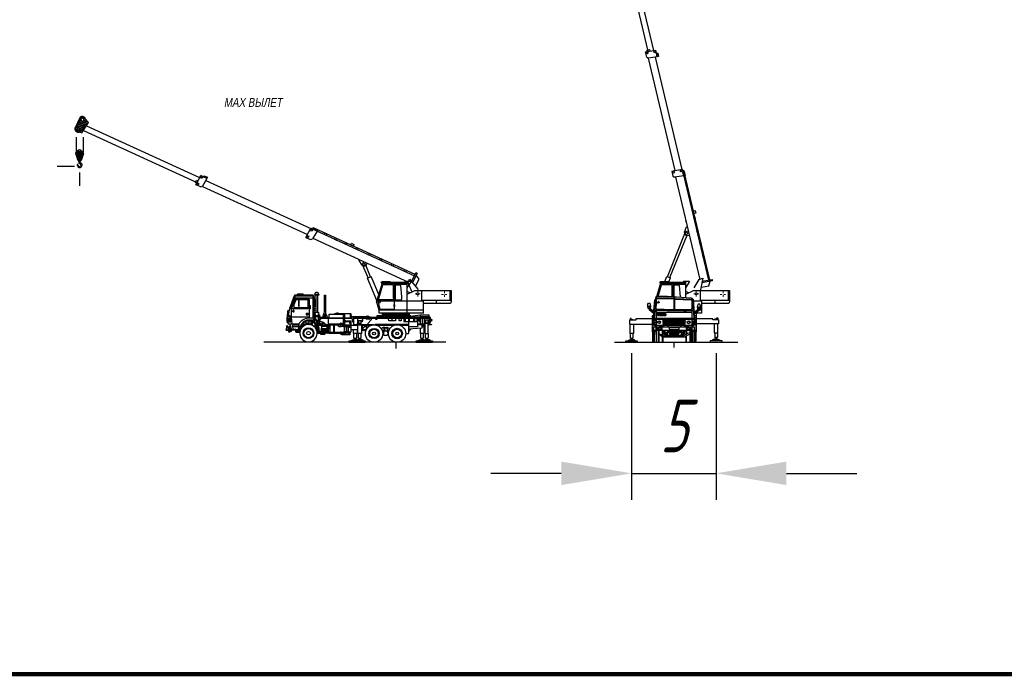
# Model space of a CAD drawing. Header units: millimetres. Extents: x -1417942937 to 6455317, y -572870874 to 774296.
# Tile 11 of 76: x 3227566 to 3227622, y 386048 to 386085. Entities that reach past the tile are written whole.
import ezdxf

# ---------------------------------------------------------------- set-up
doc = ezdxf.new("R2010")
doc.units = ezdxf.units.MM
doc.linetypes.add('ACAD_ISO04W100', pattern=[30, 24, -3, 0, -3])
doc.layers.add('1 ПС', color=7, linetype='Continuous')
doc.layers.add('4', color=240, linetype='ACAD_ISO04W100', lineweight=15)
doc.layers.add('Text', color=66, linetype='Continuous', lineweight=25)
doc.styles.add('Gost', font='spds.shx', dxfattribs={"width": 0.9, "oblique": 15})
doc.styles.get("Standard").update_dxf_attribs({"font": 'arial.ttf'})
doc.dimstyles.new('ISO-25$0', dxfattribs={"dimtxt": 3, "dimasz": 4, "dimexe": 1.5, "dimexo": 0.625, "dimgap": 1.2, "dimtad": 1, "dimdec": 0, "dimtxsty": 'Gost', "dimcen": 2, "dimadec": 1, "dimazin": 0, "dimtfac": 1, "dimtdec": 0, "dimtmove": 0, "dimatfit": 3, "dimfxl": 1, "dimtfill": 1, "dimtfillclr": 256, "dimarcsym": 0})

# ---------------------------------------------------------------- blocks, each defined once
blk = doc.blocks.new('ХОДОВАЯ_СБОКУ')
at = {"linetype": 'Continuous'}
for p, q in [((-5839, 2534), (-4748, 2534)), ((-5584, 2429), (-5584, 1958)), ((-5011, 2426), (-4998, 2426)), ((-4787, 2534), (-4787, 1372)), ((-4748, 2534), (-4748, 1732)), ((-4693, 2690), (-4450, 2690)), ((-4455, 2722), (-4688, 2722)), ((-4618, 2690), (-4618, 1709)), ((-4152, 2674), (-4081, 2674)), ((-4081, 2674), (-4081, 1612)), ((-6138, 1813), (-6209, 1791)), ((-5935, 1732), (-5921, 1825)), ((-5920, 1738), (-5935, 1732)), ((-5920, 1738), (-5901, 1738)), ((-5901, 1826), (-5901, 1738)), ((-5594, 2067), (-5594, 1958)), ((-4745, 1692), (-4664, 1654)), ((-6274, 1345), (-6092, 1345)), ((-6271, 1270), (-6082, 1270)), ((-5112, 1612), (-5115, 1591)), ((-4745, 1372), (-5094, 1372)), ((-5026, 1612), (-5033, 1591)), ((-4910, 1207), (-4910, 1076)), ((-4775, 1207), (-4756, 1167)), ((-4745, 1632), (-4673, 1593)), ((-4745, 1562), (-4673, 1522)), ((-4745, 1494), (-4673, 1461)), ((-4724, 1264), (-4712, 1252)), ((-4715, 1274), (-4705, 1268)), ((-4673, 1461), (-4466, 1461)), ((-3950, 1400), (-4361, 1400)), ((-4361, 1363), (-2564, 1363)), ((-4169, 1632), (-4162, 1558)), ((-4162, 1558), (-4162, 1400)), ((-3864, 1396), (-2568, 1396)), ((-3498, 1645), (-3501, 1592)), ((-3015, 1183), (-2988, 1171)), ((-3011, 1363), (-3011, 1208)), ((-3010, 1645), (-3010, 1396)), ((-3010, 1505), (-2987, 1505)), ((-3010, 1215), (-2992, 1211)), ((-2901, 1211), (-2992, 1211)), ((-2715, 1171), (-2988, 1171)), ((-2987, 1645), (-2987, 1396)), ((-2973, 1171), (-2969, 1158)), ((-2944, 1228), (-2947, 1211)), ((-2901, 1203), (-2831, 1203)), ((-2831, 1203), (-2639, 1203)), ((-2796, 1224), (-2799, 1203)), ((-2772, 1224), (-2768, 1203)), ((-2753, 1224), (-2755, 1203)), ((-2679, 1645), (-2679, 1396)), ((-2597, 1481), (-2597, 1396)), ((-2484, 1375), (1820, 1375)), ((-2251, 1375), (-2251, 1245)), ((-2251, 1245), (-2251, 1093)), ((-2251, 1245), (-2033, 1245)), ((-2233, 1205), (-2251, 1205)), ((-2196, 1192), (-2196, 1068)), ((-1613, 1471), (-1705, 1477)), ((-1613, 1471), (-1577, 1446)), ((-801, 1539), (-801, 1504)), ((-801, 1539), (596, 1539)), ((-777, 1504), (-777, 1427)), ((-674, 1504), (-679, 1427)), ((-676, 1486), (95, 1486)), ((-298, 1375), (-298, 1223)), ((310, 1480), (310, 1473)), ((462, 1376), (462, 1177)), ((596, 1539), (596, 1504)), ((640, 1376), (640, 504)), ((640, 1230), (693, 1230)), ((693, 1376), (693, 1177)), ((1820, 1423), (890, 1423)), ((940, 1374), (940, 1177)), ((940, 1235), (989, 1235)), ((989, 1374), (989, 1177)), ((1118, 1374), (1118, 1177)), ((1201, 1374), (1201, 1193)), ((1310, 1536), (1310, 1456)), ((1319, 1374), (1319, 1038)), ((1429, 1456), (1429, 994)), ((1547, 1375), (1547, 1038)), ((1601, 1237), (1615, 1238)), ((1613, 1268), (1756, 1268)), ((1756, 1253), (1809, 1220)), ((1803, 1187), (1851, 1171)), ((1935, 1312), (1935, 1207)), ((-6311, 685), (-6263, 682)), ((-6225, 900), (-6225, 732)), ((-6225, 854), (-6160, 837)), ((-6189, 742), (-6225, 732)), ((-6189, 742), (-6142, 694)), ((-6086, 953), (-6160, 837)), ((-6160, 837), (-6160, 771)), ((-6122, 766), (-6116, 706)), ((-5930, 755), (-5953, 699)), ((-5940, 729), (-5662, 705)), ((-5609, 967), (-5917, 967)), ((-5690, 679), (-5693, 623)), ((-5662, 735), (-5662, 676)), ((-5317, 1028), (-5317, 927)), ((-5316, 1119), (-5313, 1089)), ((-5240, 1028), (-5244, 965)), ((-5014, 1009), (-5013, 1019)), ((-4895, 1036), (-4995, 1031)), ((-4910, 1076), (-4895, 1036)), ((-4901, 1036), (-4901, 989)), ((-4651, 876), (-4678, 849)), ((-4675, 1062), (-4675, 846)), ((-4675, 1002), (-4640, 1002)), ((-4651, 1022), (-4651, 876)), ((-4497, 605), (-4519, 555)), ((-4241, 1016), (-4508, 1016)), ((-4360, 960), (-4487, 960)), ((-4453, 613), (-4446, 489)), ((-4360, 1063), (-4360, 960)), ((-4341, 726), (-4326, 719)), ((-4326, 719), (-4020, 719)), ((-4311, 635), (-4291, 566)), ((-4302, 906), (-4302, 756)), ((-3997, 756), (-4302, 756)), ((-4241, 1016), (-4214, 996)), ((-4214, 996), (-4219, 944)), ((-4216, 976), (-4077, 976)), ((-4214, 996), (-4079, 996)), ((-4129, 996), (-4127, 976)), ((-4080, 1003), (-3230, 1003)), ((-4020, 635), (-4025, 578)), ((-4025, 578), (-4016, 556)), ((-4020, 719), (-4020, 664)), ((-3997, 906), (-3997, 756)), ((-3613, 970), (-3613, 579)), ((-3584, 970), (-3584, 579)), ((-3230, 1050), (-3230, 890)), ((-3133, 1047), (-3135, 890)), ((-3134, 963), (-2773, 963)), ((-3006, 722), (-3023, 579)), ((-2899, 963), (-2899, 898)), ((-2872, 873), (-2872, 603)), ((-2868, 963), (-2868, 898)), ((-2779, 579), (-2779, 431)), ((-2775, 990), (-2767, 898)), ((-2722, 603), (-2722, 431)), ((-2694, 579), (-2694, 431)), ((-2639, 976), (-2227, 976)), ((-2639, 719), (-2483, 719)), ((-2483, 719), (-2227, 719)), ((-2261, 1036), (-2026, 1036)), ((-2254, 1076), (-2214, 1068)), ((-2065, 1068), (-2214, 1068)), ((-2026, 974), (-1439, 974)), ((-2026, 721), (-1752, 721)), ((-2026, 691), (-1950, 691)), ((-1950, 814), (-1950, 668)), ((-1734, 753), (-1734, 974)), ((-1169, 970), (-147, 970)), ((-655, 635), (-710, 628)), ((-702, 846), (-585, 848)), ((-585, 848), (-573, 616)), ((-548, 841), (-585, 848)), ((155, 967), (640, 967)), ((1583, 1038), (1153, 1038)), ((1583, 994), (1153, 994)), ((1343, 1038), (1343, 994)), ((1413, 994), (1413, 796)), ((1413, 949), (1584, 949)), ((1413, 887), (1584, 887)), ((-4078, 489), (-4549, 489)), ((-4121, 489), (-4121, 456)), ((-3890, 512), (-4078, 489)), ((-4016, 556), (-4021, 536)), ((-4021, 536), (-4013, 497)), ((-3962, 556), (-4016, 556)), ((-3890, 512), (-3247, 512)), ((-2725, 2), (-2469, 2)), ((-2583, 109), (-2538, 110)), ((-2583, 83), (-2583, 109)), ((-2469, 2), (-1813, 2)), ((-2460, 237), (-2318, 237)), ((-2327, 109), (-2282, 110)), ((-2327, 83), (-2327, 109)), ((-2260, 134), (-2321, 145)), ((-2204, 237), (-2062, 237)), ((-1981, 130), (-2066, 145)), ((-1981, 110), (-1981, 130)), ((-774, 453), (-730, 392)), ((496, 504), (640, 504)), ((1081, 2), (1337, 2)), ((1223, 109), (1268, 110)), ((1223, 83), (1223, 109)), ((1346, 237), (1488, 237)), ((1349, 2), (2005, 2)), ((1547, 134), (1485, 145)), ((1491, 109), (1536, 110)), ((1491, 83), (1491, 109)), ((1614, 237), (1756, 237)), ((1837, 130), (1753, 145)), ((1837, 110), (1837, 130))]:
    blk.add_line(p, q, dxfattribs=at)
for points in [[(-4998, 2426), (-4998, 1420), (-6264, 1420)], [(-4783, 2671), (-5812, 2671), (-5812, 2672), (-5856, 2638), (-6116, 1920), (-6177, 1622), (-6177, 1420)], [(-5999, 1909), (-5987, 1935), (-5798, 2457), (-5771, 2464), (-5064, 2464), (-5042, 2413), (-5042, 1936), (-5050, 1921), (-5083, 1908), (-5083, 1909), (-6049, 1909), (-6113, 1930)], [(-4855, 2621), (-5758, 2621), (-5758, 2622), (-5817, 2595), (-6062, 1913)], [(-5054, 2494), (-5794, 2494), (-5816, 2482), (-5894, 2276), (-6020, 1909), (-6024, 1909), (-6024, 1420), (-5999, 1055)], [(-5318, 2671), (-5344, 2727), (-5676, 2727), (-5694, 2671)], [(-5605, 2429), (-5605, 2067), (-5584, 2066)], [(-4723, 2580), (-4688, 2117), (-4702, 2067), (-4694, 2020), (-4717, 1980), (-4695, 1926), (-4732, 1882), (-4748, 1882)], [(-4525, 2690), (-4525, 2690), (-4525, 1709)], [(-4152, 2674), (-4152, 1734), (-4161, 1656), (-4241, 1400)], [(-6209, 1791), (-6209, 1791), (-6209, 1791), (-6235, 1759), (-6259, 1437), (-6274, 1383), (-6274, 1294), (-6270, 1281), (-6274, 1232), (-6260, 1207), (-6073, 1207)], [(-4998, 2109), (-4954, 2099), (-4954, 1907), (-4998, 1901)], [(-4732, 1882), (-4719, 1861), (-4700, 1847), (-4693, 1828), (-4699, 1813), (-4748, 1763)], [(-4748, 1763), (-4704, 1724), (-4677, 1709)], [(-4748, 1732), (-4745, 1732), (-4745, 1372), (-4675, 1286), (-4657, 1279), (-4646, 1271)], [(-6103, 1420), (-6063, 1133), (-6232, 1133), (-6197, 1055), (-5589, 1055)], [(-4689, 1304), (-4775, 1207), (-5165, 1207), (-5260, 1166), (-5353, 1088), (-5357, 1073), (-5400, 1028)], [(-5018, 1207), (-5018, 1092), (-5035, 1077), (-5181, 1077), (-5193, 1089), (-5193, 1195)], [(-5059, 1612), (-5079, 1646), (-5079, 1642), (-5143, 1642)], [(-5141, 1557), (-5070, 1557), (-5064, 1591)], [(-4735, 1299), (-4763, 1301), (-4801, 1262), (-4837, 1249), (-5141, 1249)], [(-4998, 1612), (-5140, 1612), (-5140, 1591), (-4998, 1591)], [(-4724, 1131), (-4806, 1117), (-4833, 1076), (-4856, 973)], [(-4710, 1330), (-4721, 1307), (-4735, 1299), (-4792, 1207)], [(-4679, 1291), (-4690, 1273), (-4707, 1267), (-4723, 1217), (-4718, 1195)], [(-4673, 1633), (-4673, 1385), (-4553, 1195)], [(-4466, 1347), (-4425, 1344), (-4414, 1328), (-4414, 1112), (-4552, 1112)], [(-4466, 1221), (-4466, 1630), (-4479, 1632)], [(-4466, 1573), (-4410, 1565), (-4410, 1387), (-4466, 1382)], [(-4414, 1225), (-4228, 1145), (-4260, 1113), (-4285, 1044), (-4282, 1016)], [(-4410, 1441), (-4361, 1438), (-4361, 1315)], [(-4184, 1127), (-4227, 1074), (-4241, 1016)], [(-4081, 1612), (-4091, 1613), (-4091, 1400)], [(-4081, 1654), (-4068, 1654), (-3934, 1363)], [(-3922, 1363), (-3922, 1041), (-3229, 1041)], [(-3864, 1363), (-3864, 1592), (-3072, 1592), (-3072, 1396)], [(-3551, 1592), (-3534, 1645), (-2641, 1645), (-2641, 1396)], [(-3461, 1645), (-3446, 1680), (-3352, 1680), (-3331, 1645)], [(-3076, 1363), (-3076, 1036), (-3140, 1024)], [(-2984, 1363), (-3015, 1183), (-3015, 909), (-3008, 807)], [(-3007, 1232), (-2901, 1225), (-2901, 1203)], [(-2715, 1158), (-2982, 1158), (-2994, 1051), (-2989, 1048), (-2989, 873)], [(-2664, 1203), (-2664, 1006), (-2668, 1006), (-2668, 898), (-2989, 898)], [(-2880, 1203), (-2814, 1224), (-2640, 1224), (-2639, 1223), (-2639, 579)], [(-2715, 1203), (-2715, 1092), (-2664, 1083)], [(-2004, 1455), (-2542, 1455), (-2542, 1448), (-2570, 1413), (-2539, 1170), (-2484, 1161)], [(-1539, 1441), (-1542, 1423), (-2484, 1423), (-2484, 1133), (-2487, 1133), (-2487, 1012), (-2266, 1012), (-2264, 1017), (-2251, 1093)], [(-1953, 1375), (-1990, 1160), (-2065, 1160)], [(-2033, 1245), (-2065, 1220), (-2065, 1068)], [(-1983, 1423), (-2004, 1455), (-2001, 1491), (-1737, 1465), (-1736, 1479)], [(-1770, 1468), (-1769, 1481), (-1705, 1477)], [(-1705, 1477), (-1705, 1463), (-1428, 1426), (824, 1426)], [(-1453, 1375), (-1469, 1266), (-1665, 1070), (-1665, 842)], [(-1156, 1375), (-1156, 1287), (-1220, 1287), (-1220, 1375)], [(801, 1426), (789, 1504), (-1148, 1504), (-1151, 1426)], [(-777, 1470), (-1126, 1470), (-1123, 1426)], [(1785, 1086), (1820, 1284), (1820, 1537), (1316, 1537), (892, 1475), (892, 1473), (-676, 1473)], [(-92, 1375), (-101, 1223), (-478, 1223), (-486, 1288), (-486, 1375)], [(70, 1473), (95, 1486), (95, 1482), (229, 1482), (258, 1486), (270, 1486), (310, 1480), (342, 1484), (388, 1473)], [(223, 1374), (223, 1225), (109, 1225), (109, 1374)], [(390, 1375), (390, 1177), (390, 1177), (1196, 1177), (1201, 1193)], [(1153, 1177), (1153, 883), (1153, 883), (640, 883)], [(1244, 1375), (1279, 1175), (1319, 1160)], [(1283, 1423), (1291, 1446), (1310, 1456), (1820, 1456), (1866, 1434), (1883, 1404), (1840, 1086)], [(1876, 1350), (1908, 1312), (1908, 1207), (1868, 1086), (1583, 1086)], [(1613, 1268), (1624, 1121), (1583, 1106)], [(1583, 1231), (1583, 503), (1776, 503), (1776, 503), (1776, 1063), (1584, 1063)], [(1756, 1268), (1751, 1115), (1751, 1115), (1788, 1103)], [(1908, 1312), (1957, 1312), (1957, 1305), (1966, 1248), (1963, 1248), (1957, 1207), (1957, 1207), (1908, 1207)], [(-6225, 900), (-6223, 900), (-6225, 923), (-6247, 946), (-6283, 937), (-6302, 916), (-6311, 685), (-6309, 731), (-6311, 685)], [(-6173, 594), (-6152, 583), (-6102, 583), (-6080, 622), (-6083, 645), (-6137, 629), (-6158, 646), (-6158, 666), (-6142, 694), (-6105, 711), (-6070, 714), (-6058, 745)], [(-6058, 864), (-6146, 842), (-6154, 847)], [(-6116, 1055), (-6010, 703), (-5598, 672), (-5576, 680)], [(-6087, 857), (-6092, 766), (-6058, 745), (-6024, 749)], [(-5620, 881), (-5961, 881), (-5941, 755), (-5600, 730), (-5558, 840), (-5497, 960), (-5469, 939), (-5465, 945), (-5317, 945)], [(-5527, 623), (-5779, 623), (-5777, 597), (-5748, 575), (-5535, 575)], [(-5550, 1113), (-5600, 1037), (-5639, 733)], [(-5400, 1028), (-5084, 1028), (-5082, 1008)], [(-4603, 927), (-4609, 845), (-4649, 814)], [(-4564, 640), (-4497, 605), (-4428, 618), (-4418, 640), (-4390, 635), (-3997, 635), (-3997, 656), (-4020, 664), (-4309, 664), (-4309, 719)], [(-4529, 685), (-4536, 667), (-4563, 633)], [(-4550, 557), (-4332, 541), (-4281, 572), (-4268, 584), (-4268, 578), (-4025, 578)], [(-4536, 1079), (-4377, 1079), (-4360, 1063), (-4284, 1038)], [(-4495, 707), (-4461, 673), (-4420, 659)], [(-4337, 635), (-4357, 594), (-4368, 585), (-4426, 548)], [(-3997, 945), (-4321, 945), (-4321, 944), (-4329, 906), (-3997, 906), (-3984, 918), (-3875, 918)], [(-4281, 572), (-4267, 539), (-4267, 536), (-4021, 536)], [(-3984, 918), (-3997, 945), (-3991, 960), (-3884, 960), (-3884, 839), (-3886, 839), (-3886, 780), (-3896, 755), (-3907, 747), (-3928, 742)], [(-3997, 869), (-3928, 819), (-3928, 562), (-3915, 549), (-3243, 549)], [(-3997, 814), (-3968, 792), (-3962, 758), (-3962, 551), (-3935, 507)], [(-3928, 592), (-3847, 592), (-3801, 579), (-2639, 579)], [(-3230, 970), (-3806, 970), (-3806, 971), (-3837, 940), (-3837, 589)], [(-3015, 927), (-3094, 890), (-3188, 890)], [(-3134, 990), (-2690, 990), (-2690, 917), (-2668, 917)], [(-3016, 634), (-2989, 603), (-2722, 603)], [(-2775, 603), (-2775, 873), (-2998, 873), (-3012, 863), (-3012, 869), (-3006, 870), (-3006, 722)], [(-2904, 873), (-2904, 682), (-2906, 682), (-2906, 603)], [(-2282, 719), (-2282, 501), (-2483, 501), (-2483, 719)], [(-2026, 1036), (-2026, 501), (-2227, 501), (-2227, 1036)], [(-2227, 998), (-2042, 998), (-2041, 1014), (-1352, 1014), (-1350, 989)], [(-2008, 974), (-1950, 814), (-1803, 943), (-1779, 974)], [(-1765, 695), (-1858, 695), (-1880, 660), (-1910, 655), (-1950, 668)], [(640, 1012), (-1265, 1012), (-1267, 989)], [(-702, 846), (-790, 840), (-801, 822), (-838, 818), (-857, 788), (-912, 788)], [(-548, 841), (-521, 478), (-529, 451), (-583, 392), (-583, 392), (-730, 392)], [(-548, 841), (-510, 816), (-455, 806), (-446, 783), (-408, 777)], [(1399, 795), (1413, 796), (1399, 795), (1399, 795), (640, 746)], [(793, 756), (793, 756), (641, 603)], [(1524, 887), (1524, 501), (1323, 501), (1325, 790)], [(1776, 1020), (1940, 1020), (1949, 988), (1776, 988)], [(-4363, 489), (-4357, 456), (-4121, 456)], [(-2694, 431), (-2694, 431), (-3154, 431), (-3160, 495)], [(-3154, 545), (-3070, 545), (-2847, 480), (-2838, 462), (-2853, 444), (-2853, 431)], [(-3154, 506), (-3058, 506), (-2846, 452)], [(-2725, 2), (-2725, 83), (-2327, 83)], [(-2332, 110), (-2538, 110), (-2538, 130), (-2453, 145), (-2321, 145)], [(-2469, 2), (-2469, 83), (-1815, 83), (-1813, 83), (-1813, 2)], [(-2315, 501), (-2315, 238), (-2318, 237), (-2356, 199), (-2416, 199), (-2462, 238), (-2462, 501)], [(-2359, 199), (-2363, 170), (-2435, 170), (-2442, 145)], [(-2416, 199), (-2412, 170), (-2340, 170), (-2333, 145)], [(-1936, 83), (-1936, 109), (-1941, 110), (-2282, 110), (-2282, 130), (-2198, 145), (-2066, 145)], [(-2060, 501), (-2060, 238), (-2062, 237), (-2100, 199), (-2160, 199), (-2206, 238), (-2206, 501)], [(-2103, 199), (-2107, 170), (-2179, 170), (-2186, 145)], [(-2160, 199), (-2156, 170), (-2084, 170), (-2077, 145)], [(1081, 2), (1081, 83), (1479, 83)], [(1474, 110), (1268, 110), (1268, 130), (1353, 145), (1485, 145)], [(1491, 501), (1491, 238), (1488, 237), (1451, 199), (1390, 199), (1344, 238), (1344, 501)], [(1349, 2), (1349, 83), (2004, 83), (2005, 83), (2005, 2)], [(1447, 199), (1444, 170), (1371, 170), (1364, 145)], [(1390, 199), (1394, 170), (1466, 170), (1473, 145)], [(1882, 83), (1882, 109), (1877, 110), (1536, 110), (1536, 130), (1621, 145), (1753, 145)], [(1759, 501), (1759, 238), (1756, 237), (1719, 199), (1658, 199), (1612, 238), (1612, 501)], [(1715, 199), (1712, 170), (1639, 170), (1632, 145)], [(1658, 199), (1662, 170), (1734, 170), (1741, 145)]]:
    blk.add_lwpolyline(points, dxfattribs=at)
for points in [[(-5098, 1958), (-5850, 1958), (-5850, 2139), (-5743, 2430), (-5089, 2430), (-5089, 1963)], [(-4677, 1709), (-4467, 1709), (-4500, 1506), (-4629, 1506)], [(-710, 628), (-759, 594), (-746, 843), (-746, 843), (-702, 846), (-702, 846)]]:
    blk.add_lwpolyline(points, close=True, dxfattribs=at)
for centre, radius in [((-6109, 1494), 19.9), ((-5040, 517), 309), ((-5040, 517), 263), ((-5038, 518), 102), ((-3181, 1050), 48.6), ((-1312, 496), 494), ((-1313, 498), 293), ((-1314, 499), 243), ((-1313, 500), 82.4), ((0, 496), 496), ((1, 497), 298), ((0, 497), 247), ((2, 497), 81.6)]:
    blk.add_circle(centre, radius, dxfattribs=at)
for centre, radius, start, end in [((-4572, 2720), 117, 1.1054, 178.8946), ((-5076, 2433), 65.3, 354.2888, 70.0834), ((-4863, 2501), 120, 16.1187, 86.1774), ((-4842, 2568), 119, 5.9244, 60.3917), ((-4686, 2705), 16.9, 96.4769, 246.8597), ((-4457, 2705), 16.9, 293.1403, 83.5231), ((-5909, 1778), 48.5, 351.8259, 104.5695), ((-5888, 1764), 29.4, 243.3156, 19.7505), ((-6228, 1176), 44.1, 136.6093, 263.6323), ((-4962, 612), 772, 99.8268, 139.5928), ((-4915, 608), 680, 109.3741, 148.8219), ((-5140, 1599), 42.7, 94.2536, 268.2025), ((-4752, 1016), 144, 91.6688, 171.757), ((-5548, 505), 1035, 10.0288, 39.9128), ((-5509, 539), 1028, 9.3846, 39.6997), ((-5706, 531), 1292, 4.8043, 34.8906), ((-4514, 1223), 47.9, 215.969, 357.1949), ((-4422, 1316), 60.9, 278.1174, 359.7038), ((-4251, 965), 175, 353.1422, 84.1622), ((-2702, 1489), 106, 355.7195, 54.65), ((-2216, 1193), 20.5, 356.2769, 144.475), ((-1650, 1623), 317, 231.5088, 308.4913), ((856, 1412), 35.2, 18.3384, 272.2214), ((1593, 1232), 9.61, 29.4386, 189.4542), ((-6262, 721), 39.3, 268.8437, 15.6615), ((-6147, 729), 44.3, 55.8141, 162.4882), ((-6089, 647), 99.7, 137.3124, 212.0717), ((-6112, 686), 50.8, 305.0315, 33.7387), ((-6055, 672), 55.2, 243.0695, 35.0467), ((-5917, 913), 54, 90, 215.9475), ((-4845, 529), 747, 138.0726, 168.3434), ((-5044, 514), 495, 269.8117, 259.9753), ((-5338, 1089), 25.1, 219.7273, 1.566), ((-4993, 1009), 22.9, 350.1607, 153.2741), ((-4315, 731), 27.4, 63.22, 191.6978), ((-4308, 642), 21.7, 93.7327, 201.2065), ((-4012, 738), 23.3, 249.3911, 50.8458), ((-3203, 1150), 262, 223.5272, 275.4752), ((-3199, 526), 49.6, 335.9072, 321.66), ((-2757, 805), 70.2, 52.8213, 105.3778), ((-2698, 888), 31.6, 237.9725, 17.9216), ((-597, 506), 184, 151.2581, 196.6745), ((-638, 522), 114, 2.5695, 98.6655), ((1783, 1073), 12.8, 234.0206, 87.6441), ((-5044, 514), 495, 259.9753, 270)]:
    blk.add_arc(centre, radius, start, end, dxfattribs=at)
blk = doc.blocks.new('ПЛАТФОРМА_ВЛЕВО')
for p, q in [((-777, 1820), (-1071, 837)), ((-88, 1810), (-88, 1622)), ((636, 1744), (-88, 1744)), ((874, 1912), (636, 1549)), ((-87, 1527), (-87, 1036)), ((636, 1358), (828, 1274)), ((636, 1358), (828, 1274)), ((1466, 1390), (1466, 826)), ((3073, 1390), (3073, 854)), ((3108, 1390), (3108, 854)), ((-1071, 837), (-1088, 807)), ((1466, 854), (3170, 854)), ((2287, 854), (2325, 664)), ((1553, 288), (-946, 288)), ((-657, 111), (-657, 75)), ((727, 109), (727, 75)), ((727, 109), (727, 75))]:
    blk.add_line(p, q)
for points in [[(-85, 498), (-85, 318), (-85, 318), (-854, 318), (-877, 328), (-1002, 815), (-735, 1719), (-718, 1754), (-138, 1754), (-138, 976)], [(636, 1810), (-768, 1810), (-827, 1878), (-825, 1878), (-758, 1912), (-315, 1912), (-291, 1878)], [(-827, 1878), (-827, 1878), (-827, 1878), (641, 1878), (636, 1816), (636, 111)], [(345, 1048), (345, 1048), (298, 1685), (262, 1702), (-10, 1702), (-27, 1684), (-27, 1205), (-28, 1205), (-28, 910)], [(874, 1912), (518, 1912), (507, 1878)], [(3170, 775), (3170, 775), (3170, 788), (3170, 788), (3170, 1390), (1065, 1390), (636, 1181)], [(1553, 111), (-932, 111), (-946, 121), (-946, 288), (-1088, 807)], [(-999, 826), (1553, 826), (1553, 104)], [(-138, 976), (-136, 976), (-136, 884), (-156, 868), (-987, 868)], [(-87, 1036), (-86, 1036), (-86, 597)], [(13, 870), (312, 870), (338, 886), (345, 902), (345, 1048)], [(3170, 775), (3148, 775), (3110, 673), (3110, 664), (1553, 664)]]:
    blk.add_lwpolyline(points)
for points in [[(-64, 1537), (-64, 1613), (-88, 1622), (-110, 1612), (-110, 1537), (-87, 1527)], [(-86, 597), (-107, 581), (-107, 506), (-85, 498), (-59, 504), (-59, 583)], [(766, 75), (766, 18), (756, 0), (-756, 0), (-747, 75)]]:
    blk.add_lwpolyline(points, close=True)
blk.add_arc((11, 908), 38.5, 178.0779, 273.6035)
at = {"layer": '4'}
for p, q in [((1103, 1216), (1395, 1216)), ((1249, 1368), (1249, 1063)), ((2613, 1176), (2941, 1176)), ((2777, 1352), (2777, 1000)), ((-954, 733), (-854, 733)), ((-905, 782), (-905, 678))]:
    blk.add_line(p, q, dxfattribs=at)
blk = doc.blocks.new('ХОДОВА_СПЕРЕДИ')
for p, q in [((186, 3449), (-51, 3086)), ((-1464, 3357), (-1694, 2590)), ((-1614, 2606), (-1422, 3256)), ((-1422, 3256), (-1406, 3291)), ((-1406, 3291), (-825, 3291)), ((-825, 3291), (-825, 2579)), ((-775, 3347), (-775, 3159)), ((-51, 3281), (-775, 3281)), ((-774, 3064), (-774, 2580)), ((-52, 2895), (140, 2811)), ((-52, 2895), (140, 2811)), ((779, 2927), (779, 2363)), ((2385, 2927), (2385, 2391)), ((2420, 2927), (2420, 2391)), ((-717, 2491), (-1736, 2491)), ((-714, 2581), (-717, 1870)), ((-660, 1869), (-660, 2576)), ((779, 2391), (2482, 2391)), ((1600, 2391), (1637, 2201)), ((-1722, 1712), (320, 1712)), ((-1655, 1877), (-1276, 1877)), ((-1276, 1877), (-629, 1868)), ((-733, 1825), (-733, 1832)), ((-732, 1840), (-732, 1833)), ((-653, 1825), (-627, 1825)), ((-629, 1868), (-268, 1854)), ((-627, 1825), (-595, 1793)), ((292, 1845), (-268, 1854)), ((699, 1946), (699, 1776)), ((776, 1841), (728, 1835)), ((866, 1825), (728, 1825)), ((-3189, 1292), (-3042, 1292)), ((-3042, 1292), (-3038, 1245)), ((-1953, 1499), (-1953, 599)), ((-1864, 1499), (-1953, 1499)), ((-1869, 1366), (457, 1366)), ((457, 1284), (-1869, 1284)), ((-1761, 1227), (-1864, 1227)), ((-1858, 1155), (-1750, 1155)), ((-943, 1235), (-943, 1192)), ((-943, 1156), (-943, 1113)), ((-919, 1235), (-919, 1192)), ((-919, 1156), (-919, 1112)), ((-502, 1235), (-502, 1192)), ((-499, 1156), (-499, 1112)), ((-478, 1235), (-478, 1192)), ((-478, 1156), (-478, 1112)), ((-61, 1205), (-54, 1205)), ((355, 1158), (457, 1158)), ((356, 1224), (467, 1224)), ((565, 1508), (447, 1508)), ((455, 1390), (565, 1390)), ((457, 1343), (464, 1343)), ((565, 1680), (565, 599)), ((866, 1648), (565, 1648)), ((-1953, 599), (-1924, 590)), ((-1822, 590), (-1924, 590)), ((497, 663), (-1919, 663)), ((-1749, 1091), (-1852, 1091)), ((-1808, 1014), (-1844, 989)), ((-1807, 1008), (-1726, 1008)), ((-1772, 1008), (-1772, 884)), ((-1732, 790), (-1725, 789)), ((-1726, 1027), (-1719, 1027)), ((-1585, 663), (-1585, 20)), ((-1563, 663), (-1563, -1)), ((-1480, 964), (-1480, 884)), ((-1457, 964), (-1457, 884)), ((-1423, 964), (-1423, 883)), ((-1398, 964), (-1398, 884)), ((-1370, 663), (-1370, 411)), ((-1345, 663), (-1345, 397)), ((-1302, 964), (-1302, 885)), ((-1079, 964), (-1079, 884)), ((-1049, 964), (-1049, 885)), ((-863, 609), (-1039, 609)), ((-942, 1071), (-942, 1030)), ((-919, 1071), (-919, 1030)), ((-521, 611), (-341, 611)), ((-498, 1071), (-498, 1030)), ((-476, 1071), (-476, 1030)), ((-358, 964), (-358, 884)), ((-341, 663), (-341, 611)), ((-323, 964), (-323, 884)), ((-284, 366), (-284, 663)), ((-117, 964), (-117, 884)), ((-9, 964), (-9, 884)), ((-2, 663), (-2, 458)), ((10, 964), (10, 884)), ((48, 964), (48, 884)), ((73, 964), (73, 884)), ((220, 663), (220, 45)), ((249, 663), (249, -1)), ((337, 634), (337, -1)), ((353, 1093), (457, 1093)), ((363, 1001), (363, 884)), ((431, 634), (431, -1)), ((461, 592), (502, 592)), ((497, 663), (534, 660)), ((565, 599), (502, 592)), ((517, 592), (517, 38)), ((-3305, 105), (-3260, 106)), ((-3305, 79), (-3305, 105)), ((-3182, 233), (-3039, 233)), ((-3043, 142), (-3164, 142)), ((-2959, 127), (-3043, 142)), ((-2959, 106), (-2959, 127)), ((-1585, 20), (-1611, 8)), ((-1585, 20), (-1563, 7)), ((-1563, 496), (-1474, 467)), ((-1475, 467), (-1345, 397)), ((-1369, 312), (-1369, -1)), ((-1168, 544), (-1168, 366)), ((-1168, 505), (-1123, 505)), ((-1168, 474), (-1123, 474)), ((-1168, 441), (-1123, 441)), ((-1123, 544), (-1123, 366)), ((-1095, 544), (-1095, 366)), ((-1095, 394), (-284, 394)), ((-913, 504), (-928, 450)), ((-916, 554), (-913, 504)), ((-913, 506), (-837, 506)), ((-545, 556), (-545, 512)), ((-545, 512), (-489, 512)), ((-489, 556), (-489, 450)), ((-155, 547), (-284, 547)), ((-280, 343), (-278, 318)), ((-278, 318), (-244, 318)), ((-257, 547), (-257, 366)), ((-257, 509), (-209, 509)), ((-257, 475), (-209, 475)), ((-257, 442), (-209, 442)), ((-244, 343), (-244, 318)), ((-209, 547), (-209, 366)), ((-184, 547), (-184, 366)), ((-29, 137), (-29, 103)), ((-3, 352), (-3, 11)), ((-3, 11), (0, 0)), ((0, 0), (196, 0)), ((220, 45), (196, 29)), ((220, 45), (249, 23)), ((517, 38), (517, 0)), ((1365, 0), (2020, 0)), ((1530, 141), (1496, 142)), ((1496, 142), (1496, 105)), ((1530, 141), (1873, 141)), ((1613, 541), (1613, 267)), ((1613, 267), (1629, 251)), ((1629, 251), (1657, 227)), ((1657, 227), (1718, 227)), ((1657, 227), (1657, 198)), ((1752, 173), (1687, 173)), ((1718, 227), (1718, 198)), ((1752, 173), (1833, 151)), ((-3447, -1), (-2790, -1)), ((-1899, -1), (-1611, -1)), ((-1563, -1), (-1369, -1)), ((249, -1), (517, -1))]:
    blk.add_line(p, q)
for points in [[(-51, 3347), (-1456, 3347), (-1515, 3415), (-1513, 3415), (-1446, 3449), (-1003, 3449), (-979, 3415)], [(-1515, 3415), (-1515, 3415), (-1515, 3415), (-46, 3415), (-51, 3353), (-51, 2540)], [(186, 3449), (-169, 3449), (-180, 3415)], [(-342, 2585), (-343, 2585), (-389, 3222), (-425, 3239), (-698, 3239), (-714, 3221), (-714, 2742), (-715, 2742), (-715, 2447)], [(2482, 2312), (2482, 2312), (2482, 2325), (2482, 2325), (2482, 2927), (378, 2927), (-51, 2718)], [(-2096, 1952), (-2060, 1938), (-2055, 1926), (-1904, 1805), (-1846, 1805), (-1798, 2409), (-1768, 2421), (-1781, 2233), (-1782, 2233), (-1852, 1366)], [(-687, 2581), (-1349, 2574), (-1677, 2563), (-1716, 2542), (-1737, 2499), (-1735, 2482), (-1823, 1366)], [(-1107, 2606), (-1653, 2606), (-1729, 2576)], [(-717, 2460), (-1692, 2460), (-1692, 2441), (-1710, 2409), (-1710, 2226)], [(-687, 2581), (-555, 2578), (282, 2516), (316, 2507), (352, 2467), (352, 2449), (423, 1366)], [(-660, 2488), (385, 2447), (457, 1364), (457, 978), (457, 978), (439, 965), (414, 1001), (403, 1093)], [(-660, 2457), (278, 2413), (318, 2385), (318, 1932)], [(357, 2363), (866, 2363), (866, 1648)], [(2482, 2312), (2461, 2312), (2423, 2210), (2423, 2201), (866, 2201)], [(-2207, 2130), (-2207, 2130), (-2207, 2130), (-2207, 2130), (-2160, 2218), (-2065, 2218)], [(-2166, 1918), (-2159, 1913), (-2121, 1913)], [(-2121, 2002), (-2121, 1858), (-1893, 1670), (-1827, 1666)], [(-2096, 1926), (-1904, 1771), (-1909, 1732), (-1922, 1733), (-2094, 1872), (-2096, 1872), (-2096, 1998)], [(-1820, 1760), (-1869, 1760), (-1869, 1705), (-1824, 1705)], [(-1788, 1819), (-1160, 1819), (-1104, 1811), (-1016, 1783), (-999, 1784), (-996, 1793)], [(-1710, 2226), (-1714, 2226), (-1729, 1942), (-1715, 1901), (-1686, 1887), (-1653, 1877)], [(-1724, 1685), (-1724, 1058), (-1726, 1058)], [(-1722, 1819), (-1722, 1685), (-1724, 1685)], [(-1276, 1877), (-1269, 1862), (-1118, 1813)], [(395, 1785), (-162, 1793), (-996, 1793), (-996, 1798), (-1157, 1847), (-1169, 1829)], [(-685, 1840), (-796, 1840), (-811, 1829), (-822, 1793)], [(-653, 1825), (-789, 1825), (-789, 1824), (-801, 1793)], [(-685, 1842), (-653, 1834), (-653, 1825)], [(-232, 1854), (-233, 1834), (-131, 1793)], [(-135, 1793), (-22, 1740), (-22, 1760), (-101, 1792)], [(320, 1786), (320, 1042), (318, 1043), (318, 884)], [(699, 1878), (515, 1752), (431, 1752)], [(433, 1715), (464, 1717), (472, 1710), (472, 1671), (437, 1667)], [(734, 1943), (734, 1874), (728, 1874), (728, 1797), (501, 1633), (439, 1633)], [(699, 1802), (529, 1680), (507, 1670), (504, 1686), (504, 1715), (699, 1849)], [(797, 2078), (797, 2078), (797, 2078), (757, 2157), (666, 2157)], [(-1869, 1321), (-2883, 1321), (-2883, 1245), (-3227, 1245), (-3227, 1029), (-1953, 1029)], [(-3137, 1292), (-3141, 1348), (-3189, 1348), (-3189, 1245)], [(-1919, 1321), (-1919, 631), (-1919, 630), (-1721, 630)], [(-1864, 1668), (-1864, 1455), (-1870, 1455), (-1869, 1455), (-1869, 1284), (-1843, 976), (-1830, 970), (-1819, 973), (-1808, 986), (-1805, 997), (-1821, 1091)], [(-1724, 1227), (-1726, 1227), (-1726, 884)], [(-1636, 1589), (-1636, 1653), (-1627, 1662), (-1621, 1662)], [(-1636, 1589), (-1636, 1525), (-1627, 1516), (-1621, 1516)], [(-1606, 1589), (-1606, 1653), (-1614, 1662), (-1621, 1662)], [(-1606, 1589), (-1606, 1525), (-1614, 1516), (-1621, 1516)], [(-1606, 1589), (-1606, 1653), (-1597, 1662), (-1591, 1662)], [(-1606, 1589), (-1606, 1525), (-1597, 1516), (-1591, 1516)], [(-1576, 1589), (-1576, 1653), (-1585, 1662), (-1591, 1662)], [(-1576, 1589), (-1576, 1525), (-1585, 1516), (-1591, 1516)], [(-1576, 1589), (-1576, 1653), (-1568, 1662), (-1561, 1662)], [(-1576, 1589), (-1576, 1525), (-1568, 1516), (-1561, 1516)], [(-1546, 1589), (-1546, 1653), (-1555, 1662), (-1561, 1662)], [(-1546, 1589), (-1546, 1525), (-1555, 1516), (-1561, 1516)], [(-1546, 1589), (-1546, 1653), (-1538, 1662), (-1531, 1662)], [(-1546, 1589), (-1546, 1525), (-1538, 1516), (-1531, 1516)], [(-1517, 1589), (-1517, 1653), (-1525, 1662), (-1531, 1662)], [(-1517, 1589), (-1517, 1525), (-1525, 1516), (-1531, 1516)], [(-1517, 1589), (-1517, 1653), (-1508, 1662), (-1502, 1662)], [(-1517, 1589), (-1517, 1525), (-1508, 1516), (-1502, 1516)], [(-1487, 1589), (-1487, 1653), (-1495, 1662), (-1502, 1662)], [(-1487, 1589), (-1487, 1525), (-1495, 1516), (-1502, 1516)], [(-1487, 1589), (-1487, 1653), (-1478, 1662), (-1472, 1662)], [(-1487, 1589), (-1487, 1525), (-1478, 1516), (-1472, 1516)], [(-1457, 1589), (-1457, 1653), (-1466, 1662), (-1472, 1662)], [(-1457, 1589), (-1457, 1525), (-1466, 1516), (-1472, 1516)], [(-1457, 1589), (-1457, 1653), (-1449, 1662), (-1442, 1662)], [(-1457, 1589), (-1457, 1525), (-1449, 1516), (-1442, 1516)], [(-1427, 1589), (-1427, 1653), (-1436, 1662), (-1442, 1662)], [(-1427, 1589), (-1427, 1525), (-1436, 1516), (-1442, 1516)], [(-1427, 1589), (-1427, 1653), (-1419, 1662), (-1412, 1662)], [(-1427, 1589), (-1427, 1525), (-1419, 1516), (-1412, 1516)], [(-1398, 1589), (-1398, 1653), (-1406, 1662), (-1412, 1662)], [(-1398, 1589), (-1398, 1525), (-1406, 1516), (-1412, 1516)], [(-1398, 1589), (-1398, 1653), (-1389, 1662), (-1383, 1662)], [(-1398, 1589), (-1398, 1525), (-1389, 1516), (-1383, 1516)], [(-1368, 1589), (-1368, 1653), (-1376, 1662), (-1383, 1662)], [(-1368, 1589), (-1368, 1525), (-1376, 1516), (-1383, 1516)], [(-1368, 1589), (-1368, 1653), (-1359, 1662), (-1353, 1662)], [(-1368, 1589), (-1368, 1525), (-1359, 1516), (-1353, 1516)], [(-1338, 1589), (-1338, 1653), (-1346, 1662), (-1353, 1662)], [(-1338, 1589), (-1338, 1525), (-1346, 1516), (-1353, 1516)], [(-1338, 1589), (-1338, 1653), (-1330, 1662), (-1323, 1662)], [(-1338, 1589), (-1338, 1525), (-1330, 1516), (-1323, 1516)], [(-1308, 1589), (-1308, 1653), (-1317, 1662), (-1323, 1662)], [(-1308, 1589), (-1308, 1525), (-1317, 1516), (-1323, 1516)], [(-1308, 1589), (-1308, 1653), (-1300, 1662), (-1293, 1662)], [(-1308, 1589), (-1308, 1525), (-1300, 1516), (-1293, 1516)], [(-1278, 1589), (-1278, 1653), (-1287, 1662), (-1293, 1662)], [(-1278, 1589), (-1278, 1525), (-1287, 1516), (-1293, 1516)], [(-1278, 1589), (-1278, 1653), (-1270, 1662), (-1264, 1662)], [(-1278, 1589), (-1278, 1525), (-1270, 1516), (-1264, 1516)], [(-1249, 1589), (-1249, 1653), (-1257, 1662), (-1264, 1662)], [(-1249, 1589), (-1249, 1525), (-1257, 1516), (-1264, 1516)], [(-1249, 1589), (-1249, 1653), (-1240, 1662), (-1234, 1662)], [(-1249, 1589), (-1249, 1525), (-1240, 1516), (-1234, 1516)], [(-1219, 1589), (-1219, 1653), (-1227, 1662), (-1234, 1662)], [(-1219, 1589), (-1219, 1525), (-1227, 1516), (-1234, 1516)], [(-1219, 1589), (-1219, 1653), (-1210, 1662), (-1204, 1662)], [(-1219, 1589), (-1219, 1525), (-1210, 1516), (-1204, 1516)], [(-1189, 1589), (-1189, 1653), (-1198, 1662), (-1204, 1662)], [(-1189, 1589), (-1189, 1525), (-1198, 1516), (-1204, 1516)], [(-1189, 1589), (-1189, 1653), (-1181, 1662), (-1174, 1662)], [(-1189, 1589), (-1189, 1525), (-1181, 1516), (-1174, 1516)], [(-1159, 1589), (-1159, 1653), (-1168, 1662), (-1174, 1662)], [(-1159, 1589), (-1159, 1525), (-1168, 1516), (-1174, 1516)], [(530, 1257), (530, 1207), (534, 1207)], [(534, 1207), (534, 645), (565, 620)], [(1822, 1270), (1497, 1270), (1497, 1334), (566, 1334)], [(1822, 1270), (1822, 1044), (1807, 1040), (576, 1040)], [(1612, 1270), (1617, 1321), (1788, 1321)], [(1726, 1321), (1726, 1381), (1788, 1381), (1788, 1270)], [(-3004, 1029), (-3004, 498), (-3205, 498), (-3205, 1029)], [(-1924, 590), (-1924, 153), (-1921, 153), (-1921, 20), (-1899, -1)], [(-1895, 590), (-1895, 48), (-1894, 31), (-1894, 31), (-1888, -1), (-1888, -1)], [(-1847, 590), (-1847, 22), (-1835, -1), (-1835, -1)], [(-1842, 663), (-1842, 884), (452, 884), (452, 663)], [(-1822, 630), (-1822, 443), (-1823, 443), (-1823, -1)], [(-1726, 992), (-1675, 964), (256, 964), (288, 975), (318, 1000), (318, 1001), (414, 1001)], [(-1703, 663), (-1721, 630), (-1720, -1), (-1720, -1), (-1720, -1)], [(-1682, 842), (-1418, 842), (-1418, 844), (-1404, 833), (-1404, 725), (-1420, 715), (-1420, 715), (-1719, 715)], [(-1611, 663), (-1611, 178), (-1611, 178), (-1611, 0)], [(-1480, 936), (-1516, 932), (-1523, 884)], [(-1398, 934), (-1365, 931), (-1363, 884)], [(-55, 1071), (-1343, 1071), (-1348, 1047), (-1342, 1030), (-63, 1030), (-63, 1071)], [(-1282, 663), (-1282, 615), (-1198, 615), (-1198, 663)], [(-1261, 615), (-1261, 465), (-1220, 462), (-1213, 544), (-1219, 544), (-1095, 544), (-1083, 557), (-1083, 663)], [(-1219, 615), (-1219, 503), (-1217, 502)], [(-1038, 663), (-1042, 631), (-1034, 569), (-1014, 554), (-807, 554), (-787, 547), (-574, 547), (-553, 556), (-381, 556)], [(-928, 663), (-900, 642), (-898, 644), (-807, 554)], [(-528, 663), (-560, 610), (-824, 610), (-878, 663)], [(-819, 610), (-803, 584), (-780, 573), (-604, 573)], [(-488, 663), (-497, 652), (-553, 556)], [(-101, 663), (-101, 617), (-181, 617), (-181, 663)], [(-117, 617), (-117, 469), (-155, 469), (-155, 617)], [(-9, 932), (-43, 927), (-43, 884)], [(-32, 663), (-32, 465), (-22, 447)], [(-11, 745), (-5, 739), (24, 724), (320, 724), (339, 743), (339, 835), (329, 847), (280, 854)], [(280, 845), (256, 850), (12, 850), (-5, 829), (-5, 829), (-5, 739)], [(73, 929), (102, 922), (102, 884)], [(196, 663), (196, 547), (196, 547)], [(295, 663), (302, 648), (337, 634)], [(337, 634), (461, 634), (461, 46), (460, 41), (431, 26)], [(540, 596), (540, 56), (540, 56), (517, 38), (517, 38)], [(1583, 1040), (1583, 541), (1799, 541), (1799, 1013), (1797, 1013), (1795, 1040)], [(-3447, -1), (-3447, 79), (-2792, 79), (-2790, 79), (-2790, -1)], [(-2913, 79), (-2913, 105), (-2919, 106), (-3260, 106), (-3260, 127), (-3175, 142), (-3055, 142)], [(-3037, 498), (-3037, 235), (-3039, 233), (-3077, 196), (-3138, 196), (-3184, 235), (-3184, 498)], [(-3081, 196), (-3084, 167), (-3156, 167), (-3164, 142)], [(-3138, 196), (-3134, 167), (-3062, 167), (-3055, 142)], [(-80, 294), (-138, 284), (-1293, 284), (-1336, 291), (-1474, 378), (-1474, 376), (-1563, 412)], [(-1344, 296), (-1344, 23), (-1359, -1), (-1369, -1)], [(-1072, 366), (-1074, 342), (-1078, 341), (-1208, 341), (-1216, 345), (-1218, 363)], [(-1208, 341), (-1201, 312), (-1172, 312), (-1165, 341)], [(196, 532), (69, 496), (-22, 447), (-121, 377), (-172, 366), (-1197, 366), (-1197, 544)], [(-1128, 341), (-1114, 309), (-1084, 316), (-1084, 341)], [(-983, 554), (-983, 467), (-951, 450), (-466, 450), (-443, 460), (-434, 495), (-434, 556)], [(-834, 554), (-837, 506), (-828, 488), (-793, 477), (-588, 477)], [(-300, 366), (-294, 343), (-174, 343), (-167, 345), (-162, 368)], [(-208, 343), (-202, 318), (-174, 319), (-174, 343)], [(-29, 334), (-29, 42), (-28, 42), (-3, 23)], [(196, 557), (196, 557), (196, 0)], [(1365, 0), (1365, 105), (2020, 105), (2020, -1)], [(1767, 541), (1767, 260), (1621, 260)], [(1635, 173), (1635, 198), (1745, 198), (1752, 173)], [(1833, 151), (1891, 137), (1889, 105)]]:
    blk.add_lwpolyline(points)
for points in [[(-751, 3074), (-751, 3150), (-775, 3159), (-797, 3149), (-797, 3074), (-774, 3064)], [(-2083, 2006), (-2083, 2056), (-2136, 2056), (-2136, 2004), (-2096, 1998)], [(699, 1946), (693, 1948), (693, 2004), (751, 2004), (751, 1949), (734, 1943)], [(-1336, 1156), (-1346, 1146), (-1346, 1112), (-61, 1112), (-61, 1156)], [(-1345, 1235), (-61, 1235), (-61, 1192), (-1345, 1192)], [(-1581, 823), (-1595, 807), (-1595, 756), (-1581, 744), (-1429, 744), (-1429, 812), (-1441, 823)], [(-466, 710), (-870, 710), (-943, 714), (-957, 734), (-957, 820), (-932, 833), (-450, 833), (-435, 815), (-435, 732), (-443, 717)], [(21, 751), (179, 751), (198, 765), (192, 826), (31, 826), (21, 807)]]:
    blk.add_lwpolyline(points, close=True)
for centre, radius in [((-1555, 1139), 83.9), ((-1555, 1140), 64.5), ((131, 1136), 82.4), ((131, 1137), 63.5), ((-1684, 782), 41.7), ((277, 793), 42.3)]:
    blk.add_circle(centre, radius)
for centre, radius, start, end in [((-1484, 2431), 285, 149.3898, 181.9872), ((-1096, 2594), 16.6, 269.7993, 132.194), ((-1883, 2083), 327, 171.7216, 210.2532), ((-2268, 2074), 248, 326.6393, 35.2267), ((-619, 1806), 31, 335.4022, 141.2815), ((258, 1902), 66.6, 300.7857, 26.6651), ((854, 2006), 241, 141.2555, 218.6718), ((484, 1987), 327, 333.4702, 16.24), ((476, 1255), 53.6, 1.8982, 111.2049), ((-1703, 748), 37.1, 126.782, 244.6995), ((-1700, 809), 37, 61.2653, 210.9823), ((-610, 626), 53.3, 277.2385, 341.7256), ((-384, 600), 44.5, 273.8132, 13.5074), ((426, 997), 35, 174.5225, 291.9772), ((476, 565), 71.3, 26.3118, 102.2833), ((-1232, 565), 203, 236.028, 279.8815), ((-590, 523), 46.1, 271.8876, 346.2484), ((420, -292), 770, 106.912, 130.4712), ((1639, -117), 291, 80.5513, 117.039), ((1719, 254), 26.5, 266.2021, 12.3768)]:
    blk.add_arc(centre, radius, start, end)
at = {"layer": '4'}
for p, q in [((562, 2906), (562, 2600)), ((2089, 2889), (2089, 2537)), ((416, 2753), (708, 2753)), ((1925, 2713), (2253, 2713))]:
    blk.add_line(p, q, dxfattribs=at)
blk = doc.blocks.new('СТРЕЛА_21.7')
h = blk.add_hatch()
h.set_pattern_fill('ANSI32', color=256, scale=12.5, angle=-70.7282, style=0)
h.set_pattern_definition([(334.2718, (-12528.75, 20671.14), (51.6854, 107.259), []), (334.2718, (-12510.22, 20618.15), (51.6854, 107.259), [])])
edge = h.paths.add_edge_path(flags=16)
edge.add_arc((-6069, 20612), 52, -28.5572, 331.4428)
edge = h.paths.add_edge_path(flags=16)
edge.add_arc((-6617, 20420), 52, -28.5572, 331.4428)
edge = h.paths.add_edge_path(flags=16)
edge.add_arc((-6386, 20238), 34.4, -28.5572, 331.4428)
edge = h.paths.add_edge_path()
edge.add_arc((-6199, 20615), 52, 0, 360)
h.paths.add_polyline_path([(-6024, 20798), (-6780, 20533), (-6635, 20120), (-5954, 20256), (-5932, 20535)])
for p, q in [((-6024, 20798), (-6780, 20533)), ((-6734, 20403), (-6806, 20378)), ((-6719, 20359), (-6788, 20335)), ((-6167, 20212), (-3835, 13524)), ((-5978, 20667), (-5914, 20689)), ((-5960, 20615), (-5903, 20635)), ((-6479, 20150), (-4167, 13521)), ((-4273, 13401), (-3708, 13559)), ((-3652, 13381), (-3708, 13559)), ((-4172, 13111), (-4274, 13401)), ((-4172, 13111), (-4070, 13060)), ((-4080, 13057), (-1920, 6863)), ((-3585, 13186), (-4070, 13060)), ((-3703, 13155), (-1543, 6961)), ((-3559, 13351), (-3632, 13325)), ((-3533, 13277), (-3606, 13252)), ((-2095, 6802), (-2022, 6836)), ((-2095, 6802), (-1999, 6528)), ((-2022, 6836), (-1522, 6966)), ((-1522, 6966), (614, 849)), ((-1418, 6906), (-1492, 6880)), ((-1371, 6770), (-1444, 6745)), ((-1418, 6906), (-1357, 6729)), ((-1418, 6906), (-1418, 6906)), ((683, 867), (-1391, 6827)), ((-1999, 6529), (-1898, 6478)), ((-1395, 6605), (-1898, 6478)), ((-1855, 6489), (115, 840)), ((-1346, 6697), (-1418, 6671)), ((-639, 4666), (-534, 4702)), ((-592, 4530), (-639, 4666)), ((-487, 4567), (-592, 4530)), ((-534, 4702), (-487, 4567)), ((-1015, 4077), (-1015, 4077)), ((-992, 4009), (-1015, 4077)), ((-992, 4009), (-992, 4009)), ((-1015, 3419), (-942, 3726)), ((-810, 3493), (-1015, 3419)), ((-968, 3284), (-1015, 3419)), ((-942, 3726), (-897, 3742)), ((-968, 3284), (-821, 3257)), ((-821, 3257), (-738, 3286)), ((-142, 325), (79, 822)), ((79, 822), (277, 919)), ((277, 919), (208, 149)), ((821, 824), (254, 660)), ((262, 751), (817, 904)), ((665, 523), (713, 793)), ((817, 904), (821, 824)), ((237, 477), (261, 409)), ((261, 409), (665, 523))]:
    blk.add_line(p, q)
blk.add_lwpolyline([(-5954, 20256), (-5932, 20535), (-6024, 20798), (-6065, 20812), (-6748, 20574), (-6780, 20533), (-6635, 20120), (-5954, 20256)])
for points in [[(-4176, 13428), (-4199, 13512), (-4058, 13551), (-4035, 13467)], [(-3585, 13186), (-3652, 13381), (-3579, 13407), (-3510, 13210)], [(-1395, 6605), (-1464, 6801), (-1391, 6827), (-1322, 6630)], [(-1251, 6190), (-1208, 6067), (-1135, 6092), (-1178, 6215)], [(-1034, 5570), (-991, 5447), (-919, 5472), (-962, 5595)], [(-827, 4977), (-784, 4854), (-713, 4879), (-756, 5002)], [(-598, 4320), (-555, 4197), (-484, 4222), (-527, 4345)], [(-344, 3592), (-301, 3469), (-231, 3493), (-274, 3617)], [(-108, 2918), (-65, 2795), (4, 2819), (-39, 2942)], [(137, 2214), (180, 2091), (249, 2115), (206, 2238)], [(394, 1480), (437, 1356), (505, 1380), (462, 1504)]]:
    blk.add_lwpolyline(points, close=True)
for centre, radius in [((-6617, 20420), 52), ((-6386, 20238), 34.4), ((-6199, 20615), 52), ((-3755, 13457), 49.9), ((-4166, 13352), 49.9), ((-1983, 6757), 49.9), ((-1575, 6863), 49.9), ((-911, 3367), 60), ((0, 0), 59.6)]:
    blk.add_circle(centre, radius)
for centre, radius, start, end in [((-6091, 20622), 189, 326.4919, 69.2156), ((-6627, 20428), 186, 145.358, 253.1856)]:
    blk.add_arc(centre, radius, start, end)
blk = doc.blocks.new('КРЮК')
h = blk.add_hatch()
h.set_pattern_fill('ANSI32', color=256, scale=12.5, angle=4.8389, style=0)
h.set_pattern_definition([(130.161, (5145.09, -434.54), (90.9917, 76.788), []), (130.161, (5089.16, -429.81), (90.9917, 76.788), [])])
edge = h.paths.add_edge_path()
edge.add_line((234, 744), (95, 347))
edge.add_arc((8, 367), 88.9, 189.8956, 347.3279, ccw=False)
edge.add_line((-79, 352), (-211, 751))
edge.add_arc((-49, 715), 167, 471.3105, 527.2832, ccw=False)
edge.add_line((-109, 870), (133, 867))
edge.add_arc((66, 710), 171, 371.4724, 427.0568, ccw=False)
for p, q in [((-188, 1659), (-188, 807)), ((210, 1659), (210, 802)), ((-211, 751), (-79, 352)), ((-109, 870), (133, 867)), ((234, 744), (95, 347)), ((-20, 283), (-20, 165)), ((36, 282), (33, 223))]:
    blk.add_line(p, q)
for centre in [(20, 723), (15, 366)]:
    blk.add_circle(centre, 29.3)
for centre, radius, start, end in [((-49, 715), 167, 111.3105, 167.2832), ((11, 806), 136, 26.7771, 151.8691), ((66, 710), 171, 11.4724, 67.0568), ((17, 83), 141, 168.406, 83.3423), ((-108, 90), 24.7, 1.1553, 120.3964), ((0, 84), 83.7, 175.1505, 103.8036), ((8, 367), 88.9, 189.8956, 347.3279)]:
    blk.add_arc(centre, radius, start, end)
blk = doc.blocks.new('*D214')
at = {"color": 0, "lineweight": -2, "transparency": 16777216}
for p, q in [((3227600.873, 386066.271), (3227600.873, 386057.936)), ((3227605.684, 386066.272), (3227605.684, 386057.936)), ((3227596.873, 386059.436), (3227592.873, 386059.436)), ((3227600.873, 386059.436), (3227605.684, 386059.436)), ((3227609.684, 386059.436), (3227613.684, 386059.436))]:
    blk.add_line(p, q, dxfattribs=at)
at = {"color": 0, "transparency": 16777216}
for points in [[(3227596.873, 386060.103), (3227596.873, 386058.769), (3227600.873, 386059.436)], [(3227609.684, 386060.103), (3227609.684, 386058.769), (3227605.684, 386059.436)]]:
    blk.add_solid(points, dxfattribs=at)
at = {"layer": 'Defpoints', "color": 0, "transparency": 16777216}
for p in [(3227600.873, 386066.896), (3227605.684, 386066.897), (3227605.684, 386059.436)]:
    blk.add_point(p, dxfattribs=at)
at = {"color": 0, "transparency": 16777216, "insert": (3227603.279, 386062.136), "char_height": 3, "attachment_point": 5, "style": 'Gost', "bg_fill": 3, "box_fill_scale": 1.1, "bg_fill_color": 256, "bg_fill_true_color": 13158600, "bg_fill_transparency": 0}
blk.add_mtext('5', dxfattribs=at)

msp = doc.modelspace()

# ---------------------------------------------------------------- linework, layer by layer
for p, q in [((3227569.188, 386076.897), (3227568.191, 386076.897)), ((3227569.456, 386076.561), (3227569.456, 386075.803)), ((3227602.91, 386070.626), (3227603.908, 386073.088)), ((3227603.049, 386070.57), (3227604.028, 386072.986)), ((3227585.886, 386070.563), (3227585.593, 386071.263)), ((3227586.024, 386070.621), (3227585.746, 386071.286)), ((3227585.853, 386070.549), (3227586.058, 386070.635)), ((3227586.386, 386069.274), (3227585.853, 386070.549)), ((3227586.486, 386069.61), (3227586.058, 386070.635)), ((3227602.758, 386070.346), (3227602.877, 386070.64)), ((3227602.877, 386070.64), (3227603.082, 386070.557)), ((3227602.994, 386070.339), (3227603.082, 386070.557)), ((3227590.316, 386066.897), (3227579.954, 386066.897)), ((3227587.456, 386066.897), (3227587.456, 386066.537)), ((3227599.896, 386066.897), (3227606.919, 386066.897)), ((3227603.285, 386066.897), (3227603.285, 386066.588))]:
    msp.add_line(p, q)
msp.add_circle((3227602.399, 386069.167), 0.032)
at = {"layer": '1 ПС', "color": 2, "lineweight": 90}
msp.add_lwpolyline([(3227465.156, 386376.816), (3227838.575, 386376.816), (3227838.575, 386048.001), (3227465.156, 386048.001)], close=True, dxfattribs=at)
at = {"layer": '4'}
for p, q in [((3227602.475, 386069.136), (3227602.323, 386069.198)), ((3227602.43, 386069.243), (3227602.368, 386069.091))]:
    msp.add_line(p, q, dxfattribs=at)

# ---------------------------------------------------------------- block references
at = {"xscale": 0.001, "yscale": 0.001, "zscale": 0.001}
for p, rotation in [((3227604.553, 386069.65), 354.1423627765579), ((3227588.705, 386069.65), 46.11167966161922)]:
    msp.add_blockref('СТРЕЛА_21.7', p, dxfattribs=dict(at, rotation=rotation))
for name, p in [('КРЮК', (3227569.456, 386076.897)), ('ПЛАТФОРМА_ВЛЕВО', (3227587.456, 386068.434)), ('ХОДОВА_СПЕРЕДИ', (3227603.992, 386066.897)), ('ХОДОВАЯ_СБОКУ', (3227587.535, 386066.895))]:
    msp.add_blockref(name, p, dxfattribs=at)

# ---------------------------------------------------------------- texts
at = {"layer": 'Text', "oblique": 10, "width": 0.8}
msp.add_text('МАХ ВЫЛЕТ', height=0.5, dxfattribs=at).set_placement((3227577.681, 386080.287))

# ---------------------------------------------------------------- next in the draw order: dimensions: what is measured, and where the dimension line sits
dim = msp.add_linear_dim(base=(3227605.684, 386059.436), p1=(3227600.873, 386066.896), p2=(3227605.684, 386066.897), dimstyle='ISO-25$0')
dim.commit()
dim.dimension.update_dxf_attribs({"geometry": '*D214', "text_midpoint": (3227603.279, 386062.136)})

doc.saveas('drawing.dxf')
